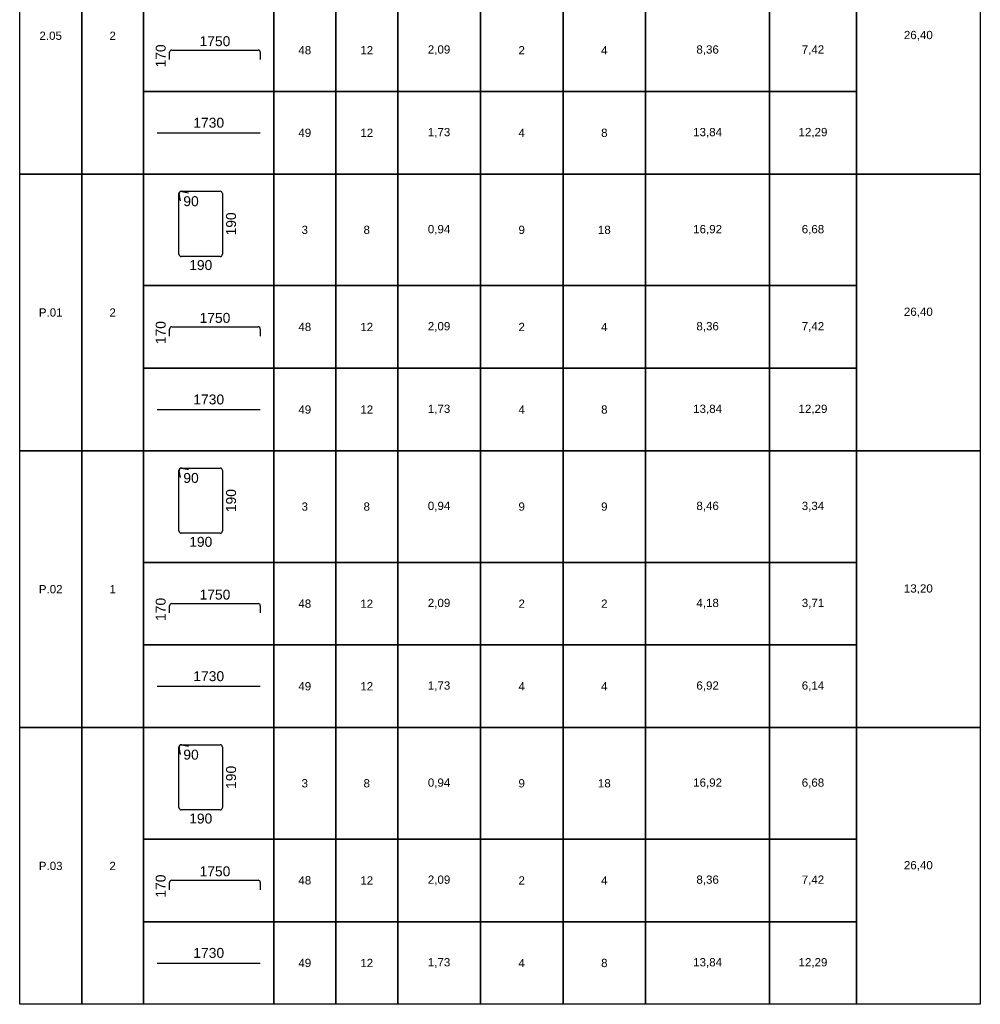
# Model space of a CAD drawing. Extents: x -1906120 to 89837, y -39133 to 303704.
# Tile 1 of 55: x -14050 to -9400, y -39133 to -34365. Entities that reach past the tile are written whole.
import ezdxf
from ezdxf.enums import TextEntityAlignment as Align

# ---------------------------------------------------------------- set-up
doc = ezdxf.new("R2010")
doc.units = 0
doc.header["$LTSCALE"] = 10
doc.header["$MEASUREMENT"] = 0
doc.layers.add('RCAD_tabele zbrojenia', color=7, linetype='Continuous')
doc.styles.add('style2', font='arial.ttf', dxfattribs={"height": 40})

msp = doc.modelspace()

# ---------------------------------------------------------------- linework, layer by layer
at = {"layer": 'RCAD_tabele zbrojenia', "color": 1}
for p, q in [((-14049.70583, -39133.42964), (-14049.70583, -1123.42964)), ((-9399.70583, -1123.42964), (-9399.70583, -39133.42964)), ((-14049.70583, -35113.42964), (-14049.70583, -33773.42964)), ((-13749.70583, -33773.42964), (-13749.70583, -35113.42964)), ((-13749.70583, -35113.42964), (-13749.70583, -33773.42964)), ((-13449.70583, -33773.42964), (-13449.70583, -35113.42964)), ((-9999.70583, -35113.42964), (-9999.70583, -33773.42964)), ((-9399.70583, -33773.42964), (-9399.70583, -35113.42964)), ((-13449.70583, -34713.42964), (-13449.70583, -34313.42964)), ((-12819.70583, -34313.42964), (-12819.70583, -34713.42964)), ((-12819.70583, -34713.42964), (-12819.70583, -34313.42964)), ((-12519.70583, -34313.42964), (-12519.70583, -34713.42964)), ((-12519.70583, -34713.42964), (-12519.70583, -34313.42964)), ((-12219.70583, -34313.42964), (-12219.70583, -34713.42964)), ((-12219.70583, -34713.42964), (-12219.70583, -34313.42964)), ((-11819.70583, -34313.42964), (-11819.70583, -34713.42964)), ((-11819.70583, -34713.42964), (-11819.70583, -34313.42964)), ((-11419.70583, -34313.42964), (-11419.70583, -34713.42964)), ((-11419.70583, -34713.42964), (-11419.70583, -34313.42964)), ((-11019.70583, -34313.42964), (-11019.70583, -34713.42964)), ((-11019.70583, -34713.42964), (-11019.70583, -34313.42964)), ((-10419.70583, -34313.42964), (-10419.70583, -34713.42964)), ((-10419.70583, -34713.42964), (-10419.70583, -34313.42964)), ((-9999.70583, -34313.42964), (-9999.70583, -34713.42964)), ((-12819.70583, -34713.42964), (-13449.70583, -34713.42964)), ((-13449.70583, -34713.42964), (-12819.70583, -34713.42964)), ((-13449.70583, -35113.42964), (-13449.70583, -34713.42964)), ((-12519.70583, -34713.42964), (-12819.70583, -34713.42964)), ((-12819.70583, -34713.42964), (-12819.70583, -35113.42964)), ((-12819.70583, -34713.42964), (-12519.70583, -34713.42964)), ((-12819.70583, -35113.42964), (-12819.70583, -34713.42964)), ((-12219.70583, -34713.42964), (-12519.70583, -34713.42964)), ((-12519.70583, -34713.42964), (-12519.70583, -35113.42964)), ((-12519.70583, -34713.42964), (-12219.70583, -34713.42964)), ((-12519.70583, -35113.42964), (-12519.70583, -34713.42964)), ((-11819.70583, -34713.42964), (-12219.70583, -34713.42964)), ((-12219.70583, -34713.42964), (-12219.70583, -35113.42964)), ((-12219.70583, -34713.42964), (-11819.70583, -34713.42964)), ((-12219.70583, -35113.42964), (-12219.70583, -34713.42964)), ((-11419.70583, -34713.42964), (-11819.70583, -34713.42964)), ((-11819.70583, -34713.42964), (-11819.70583, -35113.42964)), ((-11819.70583, -34713.42964), (-11419.70583, -34713.42964)), ((-11819.70583, -35113.42964), (-11819.70583, -34713.42964)), ((-11019.70583, -34713.42964), (-11419.70583, -34713.42964)), ((-11419.70583, -34713.42964), (-11419.70583, -35113.42964)), ((-11419.70583, -34713.42964), (-11019.70583, -34713.42964)), ((-11419.70583, -35113.42964), (-11419.70583, -34713.42964)), ((-10419.70583, -34713.42964), (-11019.70583, -34713.42964)), ((-11019.70583, -34713.42964), (-11019.70583, -35113.42964)), ((-11019.70583, -34713.42964), (-10419.70583, -34713.42964)), ((-11019.70583, -35113.42964), (-11019.70583, -34713.42964)), ((-9999.70583, -34713.42964), (-10419.70583, -34713.42964)), ((-10419.70583, -34713.42964), (-10419.70583, -35113.42964)), ((-10419.70583, -34713.42964), (-9999.70583, -34713.42964)), ((-10419.70583, -35113.42964), (-10419.70583, -34713.42964)), ((-9999.70583, -34713.42964), (-9999.70583, -35113.42964)), ((-13749.70583, -35113.42964), (-14049.70583, -35113.42964)), ((-14049.70583, -35113.42964), (-13749.70583, -35113.42964)), ((-14049.70583, -36453.42964), (-14049.70583, -35113.42964)), ((-13449.70583, -35113.42964), (-13749.70583, -35113.42964)), ((-13749.70583, -35113.42964), (-13749.70583, -36453.42964)), ((-13749.70583, -35113.42964), (-13449.70583, -35113.42964)), ((-13749.70583, -36453.42964), (-13749.70583, -35113.42964)), ((-13449.70583, -35113.42964), (-13449.70583, -36453.42964)), ((-12819.70583, -35113.42964), (-13449.70583, -35113.42964)), ((-13449.70583, -35113.42964), (-12819.70583, -35113.42964)), ((-13449.70583, -35653.42964), (-13449.70583, -35113.42964)), ((-12519.70583, -35113.42964), (-12819.70583, -35113.42964)), ((-12819.70583, -35113.42964), (-12819.70583, -35653.42964)), ((-12819.70583, -35113.42964), (-12519.70583, -35113.42964)), ((-12819.70583, -35653.42964), (-12819.70583, -35113.42964)), ((-12219.70583, -35113.42964), (-12519.70583, -35113.42964)), ((-12519.70583, -35113.42964), (-12519.70583, -35653.42964)), ((-12519.70583, -35113.42964), (-12219.70583, -35113.42964)), ((-12519.70583, -35653.42964), (-12519.70583, -35113.42964)), ((-11819.70583, -35113.42964), (-12219.70583, -35113.42964)), ((-12219.70583, -35113.42964), (-12219.70583, -35653.42964)), ((-12219.70583, -35113.42964), (-11819.70583, -35113.42964)), ((-12219.70583, -35653.42964), (-12219.70583, -35113.42964)), ((-11419.70583, -35113.42964), (-11819.70583, -35113.42964)), ((-11819.70583, -35113.42964), (-11819.70583, -35653.42964)), ((-11819.70583, -35113.42964), (-11419.70583, -35113.42964)), ((-11819.70583, -35653.42964), (-11819.70583, -35113.42964)), ((-11019.70583, -35113.42964), (-11419.70583, -35113.42964)), ((-11419.70583, -35113.42964), (-11419.70583, -35653.42964)), ((-11419.70583, -35113.42964), (-11019.70583, -35113.42964)), ((-11419.70583, -35653.42964), (-11419.70583, -35113.42964)), ((-10419.70583, -35113.42964), (-11019.70583, -35113.42964)), ((-11019.70583, -35113.42964), (-11019.70583, -35653.42964)), ((-11019.70583, -35113.42964), (-10419.70583, -35113.42964)), ((-11019.70583, -35653.42964), (-11019.70583, -35113.42964)), ((-9999.70583, -35113.42964), (-10419.70583, -35113.42964)), ((-10419.70583, -35113.42964), (-10419.70583, -35653.42964)), ((-10419.70583, -35113.42964), (-9999.70583, -35113.42964)), ((-10419.70583, -35653.42964), (-10419.70583, -35113.42964)), ((-9399.70583, -35113.42964), (-9999.70583, -35113.42964)), ((-9999.70583, -35113.42964), (-9399.70583, -35113.42964)), ((-9999.70583, -36453.42964), (-9999.70583, -35113.42964)), ((-9999.70583, -35113.42964), (-9999.70583, -35653.42964)), ((-9399.70583, -35113.42964), (-9399.70583, -36453.42964)), ((-12819.70583, -35653.42964), (-13449.70583, -35653.42964)), ((-13449.70583, -35653.42964), (-12819.70583, -35653.42964)), ((-13449.70583, -36053.42964), (-13449.70583, -35653.42964)), ((-12519.70583, -35653.42964), (-12819.70583, -35653.42964)), ((-12819.70583, -35653.42964), (-12819.70583, -36053.42964)), ((-12819.70583, -35653.42964), (-12519.70583, -35653.42964)), ((-12819.70583, -36053.42964), (-12819.70583, -35653.42964)), ((-12219.70583, -35653.42964), (-12519.70583, -35653.42964)), ((-12519.70583, -35653.42964), (-12519.70583, -36053.42964)), ((-12519.70583, -35653.42964), (-12219.70583, -35653.42964)), ((-12519.70583, -36053.42964), (-12519.70583, -35653.42964)), ((-11819.70583, -35653.42964), (-12219.70583, -35653.42964)), ((-12219.70583, -35653.42964), (-12219.70583, -36053.42964)), ((-12219.70583, -35653.42964), (-11819.70583, -35653.42964)), ((-12219.70583, -36053.42964), (-12219.70583, -35653.42964)), ((-11419.70583, -35653.42964), (-11819.70583, -35653.42964)), ((-11819.70583, -35653.42964), (-11819.70583, -36053.42964)), ((-11819.70583, -35653.42964), (-11419.70583, -35653.42964)), ((-11819.70583, -36053.42964), (-11819.70583, -35653.42964)), ((-11019.70583, -35653.42964), (-11419.70583, -35653.42964)), ((-11419.70583, -35653.42964), (-11419.70583, -36053.42964)), ((-11419.70583, -35653.42964), (-11019.70583, -35653.42964)), ((-11419.70583, -36053.42964), (-11419.70583, -35653.42964)), ((-10419.70583, -35653.42964), (-11019.70583, -35653.42964)), ((-11019.70583, -35653.42964), (-11019.70583, -36053.42964)), ((-11019.70583, -35653.42964), (-10419.70583, -35653.42964)), ((-11019.70583, -36053.42964), (-11019.70583, -35653.42964)), ((-9999.70583, -35653.42964), (-10419.70583, -35653.42964)), ((-10419.70583, -35653.42964), (-10419.70583, -36053.42964)), ((-10419.70583, -35653.42964), (-9999.70583, -35653.42964)), ((-10419.70583, -36053.42964), (-10419.70583, -35653.42964)), ((-9999.70583, -35653.42964), (-9999.70583, -36053.42964)), ((-12819.70583, -36053.42964), (-13449.70583, -36053.42964)), ((-13449.70583, -36053.42964), (-12819.70583, -36053.42964)), ((-13449.70583, -36453.42964), (-13449.70583, -36053.42964)), ((-12519.70583, -36053.42964), (-12819.70583, -36053.42964)), ((-12819.70583, -36053.42964), (-12819.70583, -36453.42964)), ((-12819.70583, -36053.42964), (-12519.70583, -36053.42964)), ((-12819.70583, -36453.42964), (-12819.70583, -36053.42964)), ((-12219.70583, -36053.42964), (-12519.70583, -36053.42964)), ((-12519.70583, -36053.42964), (-12519.70583, -36453.42964)), ((-12519.70583, -36053.42964), (-12219.70583, -36053.42964)), ((-12519.70583, -36453.42964), (-12519.70583, -36053.42964)), ((-11819.70583, -36053.42964), (-12219.70583, -36053.42964)), ((-12219.70583, -36053.42964), (-12219.70583, -36453.42964)), ((-12219.70583, -36053.42964), (-11819.70583, -36053.42964)), ((-12219.70583, -36453.42964), (-12219.70583, -36053.42964)), ((-11419.70583, -36053.42964), (-11819.70583, -36053.42964)), ((-11819.70583, -36053.42964), (-11819.70583, -36453.42964)), ((-11819.70583, -36053.42964), (-11419.70583, -36053.42964)), ((-11819.70583, -36453.42964), (-11819.70583, -36053.42964)), ((-11019.70583, -36053.42964), (-11419.70583, -36053.42964)), ((-11419.70583, -36053.42964), (-11419.70583, -36453.42964)), ((-11419.70583, -36053.42964), (-11019.70583, -36053.42964)), ((-11419.70583, -36453.42964), (-11419.70583, -36053.42964)), ((-10419.70583, -36053.42964), (-11019.70583, -36053.42964)), ((-11019.70583, -36053.42964), (-11019.70583, -36453.42964)), ((-11019.70583, -36053.42964), (-10419.70583, -36053.42964)), ((-11019.70583, -36453.42964), (-11019.70583, -36053.42964)), ((-9999.70583, -36053.42964), (-10419.70583, -36053.42964)), ((-10419.70583, -36053.42964), (-10419.70583, -36453.42964)), ((-10419.70583, -36053.42964), (-9999.70583, -36053.42964)), ((-10419.70583, -36453.42964), (-10419.70583, -36053.42964)), ((-9999.70583, -36053.42964), (-9999.70583, -36453.42964)), ((-13749.70583, -36453.42964), (-14049.70583, -36453.42964)), ((-14049.70583, -36453.42964), (-13749.70583, -36453.42964)), ((-14049.70583, -37793.42964), (-14049.70583, -36453.42964)), ((-13449.70583, -36453.42964), (-13749.70583, -36453.42964)), ((-13749.70583, -36453.42964), (-13749.70583, -37793.42964)), ((-13749.70583, -36453.42964), (-13449.70583, -36453.42964)), ((-13749.70583, -37793.42964), (-13749.70583, -36453.42964)), ((-13449.70583, -36453.42964), (-13449.70583, -37793.42964)), ((-12819.70583, -36453.42964), (-13449.70583, -36453.42964)), ((-13449.70583, -36453.42964), (-12819.70583, -36453.42964)), ((-13449.70583, -36993.42964), (-13449.70583, -36453.42964)), ((-12519.70583, -36453.42964), (-12819.70583, -36453.42964)), ((-12819.70583, -36453.42964), (-12819.70583, -36993.42964)), ((-12819.70583, -36453.42964), (-12519.70583, -36453.42964)), ((-12819.70583, -36993.42964), (-12819.70583, -36453.42964)), ((-12219.70583, -36453.42964), (-12519.70583, -36453.42964)), ((-12519.70583, -36453.42964), (-12519.70583, -36993.42964)), ((-12519.70583, -36453.42964), (-12219.70583, -36453.42964)), ((-12519.70583, -36993.42964), (-12519.70583, -36453.42964)), ((-11819.70583, -36453.42964), (-12219.70583, -36453.42964)), ((-12219.70583, -36453.42964), (-12219.70583, -36993.42964)), ((-12219.70583, -36453.42964), (-11819.70583, -36453.42964)), ((-12219.70583, -36993.42964), (-12219.70583, -36453.42964)), ((-11419.70583, -36453.42964), (-11819.70583, -36453.42964)), ((-11819.70583, -36453.42964), (-11819.70583, -36993.42964)), ((-11819.70583, -36453.42964), (-11419.70583, -36453.42964)), ((-11819.70583, -36993.42964), (-11819.70583, -36453.42964)), ((-11019.70583, -36453.42964), (-11419.70583, -36453.42964)), ((-11419.70583, -36453.42964), (-11419.70583, -36993.42964)), ((-11419.70583, -36453.42964), (-11019.70583, -36453.42964)), ((-11419.70583, -36993.42964), (-11419.70583, -36453.42964)), ((-10419.70583, -36453.42964), (-11019.70583, -36453.42964)), ((-11019.70583, -36453.42964), (-11019.70583, -36993.42964)), ((-11019.70583, -36453.42964), (-10419.70583, -36453.42964)), ((-11019.70583, -36993.42964), (-11019.70583, -36453.42964)), ((-9999.70583, -36453.42964), (-10419.70583, -36453.42964)), ((-10419.70583, -36453.42964), (-10419.70583, -36993.42964)), ((-10419.70583, -36453.42964), (-9999.70583, -36453.42964)), ((-10419.70583, -36993.42964), (-10419.70583, -36453.42964)), ((-9399.70583, -36453.42964), (-9999.70583, -36453.42964)), ((-9999.70583, -36453.42964), (-9399.70583, -36453.42964)), ((-9999.70583, -37793.42964), (-9999.70583, -36453.42964)), ((-9999.70583, -36453.42964), (-9999.70583, -36993.42964)), ((-9399.70583, -36453.42964), (-9399.70583, -37793.42964)), ((-12819.70583, -36993.42964), (-13449.70583, -36993.42964)), ((-13449.70583, -36993.42964), (-12819.70583, -36993.42964)), ((-13449.70583, -37393.42964), (-13449.70583, -36993.42964)), ((-12519.70583, -36993.42964), (-12819.70583, -36993.42964)), ((-12819.70583, -36993.42964), (-12819.70583, -37393.42964)), ((-12819.70583, -36993.42964), (-12519.70583, -36993.42964)), ((-12819.70583, -37393.42964), (-12819.70583, -36993.42964)), ((-12219.70583, -36993.42964), (-12519.70583, -36993.42964)), ((-12519.70583, -36993.42964), (-12519.70583, -37393.42964)), ((-12519.70583, -36993.42964), (-12219.70583, -36993.42964)), ((-12519.70583, -37393.42964), (-12519.70583, -36993.42964)), ((-11819.70583, -36993.42964), (-12219.70583, -36993.42964)), ((-12219.70583, -36993.42964), (-12219.70583, -37393.42964)), ((-12219.70583, -36993.42964), (-11819.70583, -36993.42964)), ((-12219.70583, -37393.42964), (-12219.70583, -36993.42964)), ((-11419.70583, -36993.42964), (-11819.70583, -36993.42964)), ((-11819.70583, -36993.42964), (-11819.70583, -37393.42964)), ((-11819.70583, -36993.42964), (-11419.70583, -36993.42964)), ((-11819.70583, -37393.42964), (-11819.70583, -36993.42964)), ((-11019.70583, -36993.42964), (-11419.70583, -36993.42964)), ((-11419.70583, -36993.42964), (-11419.70583, -37393.42964)), ((-11419.70583, -36993.42964), (-11019.70583, -36993.42964)), ((-11419.70583, -37393.42964), (-11419.70583, -36993.42964)), ((-10419.70583, -36993.42964), (-11019.70583, -36993.42964)), ((-11019.70583, -36993.42964), (-11019.70583, -37393.42964)), ((-11019.70583, -36993.42964), (-10419.70583, -36993.42964)), ((-11019.70583, -37393.42964), (-11019.70583, -36993.42964)), ((-9999.70583, -36993.42964), (-10419.70583, -36993.42964)), ((-10419.70583, -36993.42964), (-10419.70583, -37393.42964)), ((-10419.70583, -36993.42964), (-9999.70583, -36993.42964)), ((-10419.70583, -37393.42964), (-10419.70583, -36993.42964)), ((-9999.70583, -36993.42964), (-9999.70583, -37393.42964)), ((-12819.70583, -37393.42964), (-13449.70583, -37393.42964)), ((-13449.70583, -37393.42964), (-12819.70583, -37393.42964)), ((-13449.70583, -37793.42964), (-13449.70583, -37393.42964)), ((-12519.70583, -37393.42964), (-12819.70583, -37393.42964)), ((-12819.70583, -37393.42964), (-12819.70583, -37793.42964)), ((-12819.70583, -37393.42964), (-12519.70583, -37393.42964)), ((-12819.70583, -37793.42964), (-12819.70583, -37393.42964)), ((-12219.70583, -37393.42964), (-12519.70583, -37393.42964)), ((-12519.70583, -37393.42964), (-12519.70583, -37793.42964)), ((-12519.70583, -37393.42964), (-12219.70583, -37393.42964)), ((-12519.70583, -37793.42964), (-12519.70583, -37393.42964)), ((-11819.70583, -37393.42964), (-12219.70583, -37393.42964)), ((-12219.70583, -37393.42964), (-12219.70583, -37793.42964)), ((-12219.70583, -37393.42964), (-11819.70583, -37393.42964)), ((-12219.70583, -37793.42964), (-12219.70583, -37393.42964)), ((-11419.70583, -37393.42964), (-11819.70583, -37393.42964)), ((-11819.70583, -37393.42964), (-11819.70583, -37793.42964)), ((-11819.70583, -37393.42964), (-11419.70583, -37393.42964)), ((-11819.70583, -37793.42964), (-11819.70583, -37393.42964)), ((-11019.70583, -37393.42964), (-11419.70583, -37393.42964)), ((-11419.70583, -37393.42964), (-11419.70583, -37793.42964)), ((-11419.70583, -37393.42964), (-11019.70583, -37393.42964)), ((-11419.70583, -37793.42964), (-11419.70583, -37393.42964)), ((-10419.70583, -37393.42964), (-11019.70583, -37393.42964)), ((-11019.70583, -37393.42964), (-11019.70583, -37793.42964)), ((-11019.70583, -37393.42964), (-10419.70583, -37393.42964)), ((-11019.70583, -37793.42964), (-11019.70583, -37393.42964)), ((-9999.70583, -37393.42964), (-10419.70583, -37393.42964)), ((-10419.70583, -37393.42964), (-10419.70583, -37793.42964)), ((-10419.70583, -37393.42964), (-9999.70583, -37393.42964)), ((-10419.70583, -37793.42964), (-10419.70583, -37393.42964)), ((-9999.70583, -37393.42964), (-9999.70583, -37793.42964)), ((-13749.70583, -37793.42964), (-14049.70583, -37793.42964)), ((-14049.70583, -37793.42964), (-13749.70583, -37793.42964)), ((-14049.70583, -39133.42964), (-14049.70583, -37793.42964)), ((-13449.70583, -37793.42964), (-13749.70583, -37793.42964)), ((-13749.70583, -37793.42964), (-13749.70583, -39133.42964)), ((-13749.70583, -37793.42964), (-13449.70583, -37793.42964)), ((-13749.70583, -39133.42964), (-13749.70583, -37793.42964)), ((-13449.70583, -37793.42964), (-13449.70583, -39133.42964)), ((-12819.70583, -37793.42964), (-13449.70583, -37793.42964)), ((-13449.70583, -37793.42964), (-12819.70583, -37793.42964)), ((-13449.70583, -38333.42964), (-13449.70583, -37793.42964)), ((-12519.70583, -37793.42964), (-12819.70583, -37793.42964)), ((-12819.70583, -37793.42964), (-12819.70583, -38333.42964)), ((-12819.70583, -37793.42964), (-12519.70583, -37793.42964)), ((-12819.70583, -38333.42964), (-12819.70583, -37793.42964)), ((-12219.70583, -37793.42964), (-12519.70583, -37793.42964)), ((-12519.70583, -37793.42964), (-12519.70583, -38333.42964)), ((-12519.70583, -37793.42964), (-12219.70583, -37793.42964)), ((-12519.70583, -38333.42964), (-12519.70583, -37793.42964)), ((-11819.70583, -37793.42964), (-12219.70583, -37793.42964)), ((-12219.70583, -37793.42964), (-12219.70583, -38333.42964)), ((-12219.70583, -37793.42964), (-11819.70583, -37793.42964)), ((-12219.70583, -38333.42964), (-12219.70583, -37793.42964)), ((-11419.70583, -37793.42964), (-11819.70583, -37793.42964)), ((-11819.70583, -37793.42964), (-11819.70583, -38333.42964)), ((-11819.70583, -37793.42964), (-11419.70583, -37793.42964)), ((-11819.70583, -38333.42964), (-11819.70583, -37793.42964)), ((-11019.70583, -37793.42964), (-11419.70583, -37793.42964)), ((-11419.70583, -37793.42964), (-11419.70583, -38333.42964)), ((-11419.70583, -37793.42964), (-11019.70583, -37793.42964)), ((-11419.70583, -38333.42964), (-11419.70583, -37793.42964)), ((-10419.70583, -37793.42964), (-11019.70583, -37793.42964)), ((-11019.70583, -37793.42964), (-11019.70583, -38333.42964)), ((-11019.70583, -37793.42964), (-10419.70583, -37793.42964)), ((-11019.70583, -38333.42964), (-11019.70583, -37793.42964)), ((-9999.70583, -37793.42964), (-10419.70583, -37793.42964)), ((-10419.70583, -37793.42964), (-10419.70583, -38333.42964)), ((-10419.70583, -37793.42964), (-9999.70583, -37793.42964)), ((-10419.70583, -38333.42964), (-10419.70583, -37793.42964)), ((-9399.70583, -37793.42964), (-9999.70583, -37793.42964)), ((-9999.70583, -37793.42964), (-9399.70583, -37793.42964)), ((-9999.70583, -39133.42964), (-9999.70583, -37793.42964)), ((-9999.70583, -37793.42964), (-9999.70583, -38333.42964)), ((-9399.70583, -37793.42964), (-9399.70583, -39133.42964)), ((-12819.70583, -38333.42964), (-13449.70583, -38333.42964)), ((-13449.70583, -38333.42964), (-12819.70583, -38333.42964)), ((-13449.70583, -38733.42964), (-13449.70583, -38333.42964)), ((-12519.70583, -38333.42964), (-12819.70583, -38333.42964)), ((-12819.70583, -38333.42964), (-12819.70583, -38733.42964)), ((-12819.70583, -38333.42964), (-12519.70583, -38333.42964)), ((-12819.70583, -38733.42964), (-12819.70583, -38333.42964)), ((-12219.70583, -38333.42964), (-12519.70583, -38333.42964)), ((-12519.70583, -38333.42964), (-12519.70583, -38733.42964)), ((-12519.70583, -38333.42964), (-12219.70583, -38333.42964)), ((-12519.70583, -38733.42964), (-12519.70583, -38333.42964)), ((-11819.70583, -38333.42964), (-12219.70583, -38333.42964)), ((-12219.70583, -38333.42964), (-12219.70583, -38733.42964)), ((-12219.70583, -38333.42964), (-11819.70583, -38333.42964)), ((-12219.70583, -38733.42964), (-12219.70583, -38333.42964)), ((-11419.70583, -38333.42964), (-11819.70583, -38333.42964)), ((-11819.70583, -38333.42964), (-11819.70583, -38733.42964)), ((-11819.70583, -38333.42964), (-11419.70583, -38333.42964)), ((-11819.70583, -38733.42964), (-11819.70583, -38333.42964)), ((-11019.70583, -38333.42964), (-11419.70583, -38333.42964)), ((-11419.70583, -38333.42964), (-11419.70583, -38733.42964)), ((-11419.70583, -38333.42964), (-11019.70583, -38333.42964)), ((-11419.70583, -38733.42964), (-11419.70583, -38333.42964)), ((-10419.70583, -38333.42964), (-11019.70583, -38333.42964)), ((-11019.70583, -38333.42964), (-11019.70583, -38733.42964)), ((-11019.70583, -38333.42964), (-10419.70583, -38333.42964)), ((-11019.70583, -38733.42964), (-11019.70583, -38333.42964)), ((-9999.70583, -38333.42964), (-10419.70583, -38333.42964)), ((-10419.70583, -38333.42964), (-10419.70583, -38733.42964)), ((-10419.70583, -38333.42964), (-9999.70583, -38333.42964)), ((-10419.70583, -38733.42964), (-10419.70583, -38333.42964)), ((-9999.70583, -38333.42964), (-9999.70583, -38733.42964)), ((-12819.70583, -38733.42964), (-13449.70583, -38733.42964)), ((-13449.70583, -38733.42964), (-12819.70583, -38733.42964)), ((-13449.70583, -39133.42964), (-13449.70583, -38733.42964)), ((-12519.70583, -38733.42964), (-12819.70583, -38733.42964)), ((-12819.70583, -38733.42964), (-12819.70583, -39133.42964)), ((-12819.70583, -38733.42964), (-12519.70583, -38733.42964)), ((-12819.70583, -39133.42964), (-12819.70583, -38733.42964)), ((-12219.70583, -38733.42964), (-12519.70583, -38733.42964)), ((-12519.70583, -38733.42964), (-12519.70583, -39133.42964)), ((-12519.70583, -38733.42964), (-12219.70583, -38733.42964)), ((-12519.70583, -39133.42964), (-12519.70583, -38733.42964)), ((-11819.70583, -38733.42964), (-12219.70583, -38733.42964)), ((-12219.70583, -38733.42964), (-12219.70583, -39133.42964)), ((-12219.70583, -38733.42964), (-11819.70583, -38733.42964)), ((-12219.70583, -39133.42964), (-12219.70583, -38733.42964)), ((-11419.70583, -38733.42964), (-11819.70583, -38733.42964)), ((-11819.70583, -38733.42964), (-11819.70583, -39133.42964)), ((-11819.70583, -38733.42964), (-11419.70583, -38733.42964)), ((-11819.70583, -39133.42964), (-11819.70583, -38733.42964)), ((-11019.70583, -38733.42964), (-11419.70583, -38733.42964)), ((-11419.70583, -38733.42964), (-11419.70583, -39133.42964)), ((-11419.70583, -38733.42964), (-11019.70583, -38733.42964)), ((-11419.70583, -39133.42964), (-11419.70583, -38733.42964)), ((-10419.70583, -38733.42964), (-11019.70583, -38733.42964)), ((-11019.70583, -38733.42964), (-11019.70583, -39133.42964)), ((-11019.70583, -38733.42964), (-10419.70583, -38733.42964)), ((-11019.70583, -39133.42964), (-11019.70583, -38733.42964)), ((-9999.70583, -38733.42964), (-10419.70583, -38733.42964)), ((-10419.70583, -38733.42964), (-10419.70583, -39133.42964)), ((-10419.70583, -38733.42964), (-9999.70583, -38733.42964)), ((-10419.70583, -39133.42964), (-10419.70583, -38733.42964)), ((-9999.70583, -38733.42964), (-9999.70583, -39133.42964)), ((-9399.70583, -39133.42964), (-14049.70583, -39133.42964)), ((-13749.70583, -39133.42964), (-14049.70583, -39133.42964)), ((-13449.70583, -39133.42964), (-13749.70583, -39133.42964)), ((-12819.70583, -39133.42964), (-13449.70583, -39133.42964)), ((-12519.70583, -39133.42964), (-12819.70583, -39133.42964)), ((-12219.70583, -39133.42964), (-12519.70583, -39133.42964)), ((-11819.70583, -39133.42964), (-12219.70583, -39133.42964)), ((-11419.70583, -39133.42964), (-11819.70583, -39133.42964)), ((-11019.70583, -39133.42964), (-11419.70583, -39133.42964)), ((-10419.70583, -39133.42964), (-11019.70583, -39133.42964)), ((-9999.70583, -39133.42964), (-10419.70583, -39133.42964)), ((-9399.70583, -39133.42964), (-9999.70583, -39133.42964))]:
    msp.add_line(p, q, dxfattribs=at)
at = {"layer": 'RCAD_tabele zbrojenia', "color": 4}
for p, q in [((-13313.43447, -34512.60983), (-12895.66942, -34512.60983)), ((-13324.20156, -34558.52086), (-13324.20156, -34523.37692)), ((-12884.90232, -34523.37692), (-12884.90232, -34558.52086)), ((-13384.21078, -34913.42964), (-12885.20088, -34913.42964)), ((-13278.63581, -35501.01022), (-13278.63581, -35207.84859)), ((-13271.71828, -35243.10899), (-13278.41029, -35210.09627)), ((-13267.32212, -35196.5349), (-13079.4235, -35196.5349)), ((-13265.07443, -35196.76042), (-13232.06171, -35203.45243)), ((-13068.1098, -35207.84859), (-13068.1098, -35501.01022)), ((-13079.4235, -35512.32391), (-13267.32212, -35512.32391)), ((-13313.43447, -35852.60983), (-12895.66942, -35852.60983)), ((-13324.20156, -35898.52086), (-13324.20156, -35863.37692)), ((-12884.90232, -35863.37692), (-12884.90232, -35898.52086)), ((-13384.21078, -36253.42964), (-12885.20088, -36253.42964)), ((-13278.63581, -36841.01022), (-13278.63581, -36547.84859)), ((-13271.71828, -36583.10899), (-13278.41029, -36550.09627)), ((-13267.32212, -36536.5349), (-13079.4235, -36536.5349)), ((-13265.07443, -36536.76042), (-13232.06171, -36543.45243)), ((-13068.1098, -36547.84859), (-13068.1098, -36841.01022)), ((-13079.4235, -36852.32391), (-13267.32212, -36852.32391)), ((-13324.20156, -37238.52086), (-13324.20156, -37203.37692)), ((-13313.43447, -37192.60983), (-12895.66942, -37192.60983)), ((-12884.90232, -37203.37692), (-12884.90232, -37238.52086)), ((-13384.21078, -37593.42964), (-12885.20088, -37593.42964)), ((-13278.63581, -38181.01022), (-13278.63581, -37887.84859)), ((-13271.71828, -37923.10899), (-13278.41029, -37890.09627)), ((-13267.32212, -37876.5349), (-13079.4235, -37876.5349)), ((-13265.07443, -37876.76042), (-13232.06171, -37883.45243)), ((-13068.1098, -37887.84859), (-13068.1098, -38181.01022)), ((-13079.4235, -38192.32391), (-13267.32212, -38192.32391)), ((-13324.20156, -38578.52086), (-13324.20156, -38543.37692)), ((-13313.43447, -38532.60983), (-12895.66942, -38532.60983)), ((-12884.90232, -38543.37692), (-12884.90232, -38578.52086)), ((-13384.21078, -38933.42964), (-12885.20088, -38933.42964))]:
    msp.add_line(p, q, dxfattribs=at)
for centre, radius, start, end in [((-13313.43447, -34523.37692), 10.76709, 90, 180), ((-12895.66942, -34523.37692), 10.76709, 0, 90), ((-13267.32212, -35207.84859), 11.31369, 90, 191.4591559), ((-13267.32212, -35207.84859), 11.31369, 78.5408441, 180), ((-13079.4235, -35207.84859), 11.31369, 0, 90), ((-13267.32212, -35501.01022), 11.31369, 180, 270), ((-13079.4235, -35501.01022), 11.31369, 270, 0), ((-13313.43447, -35863.37692), 10.76709, 90, 180), ((-12895.66942, -35863.37692), 10.76709, 0, 90), ((-13267.32212, -36547.84859), 11.31369, 90, 191.4591559), ((-13267.32212, -36547.84859), 11.31369, 78.5408441, 180), ((-13079.4235, -36547.84859), 11.31369, 0, 90), ((-13267.32212, -36841.01022), 11.31369, 180, 270), ((-13079.4235, -36841.01022), 11.31369, 270, 0), ((-13313.43447, -37203.37692), 10.76709, 90, 180), ((-12895.66942, -37203.37692), 10.76709, 0, 90), ((-13267.32212, -37887.84859), 11.31369, 90, 191.4591559), ((-13267.32212, -37887.84859), 11.31369, 78.5408441, 180), ((-13079.4235, -37887.84859), 11.31369, 0, 90), ((-13267.32212, -38181.01022), 11.31369, 180, 270), ((-13079.4235, -38181.01022), 11.31369, 270, 0), ((-13313.43447, -38543.37692), 10.76709, 90, 180), ((-12895.66942, -38543.37692), 10.76709, 0, 90)]:
    msp.add_arc(centre, radius, start, end, dxfattribs=at)

# ---------------------------------------------------------------- texts
at = {"layer": 'RCAD_tabele zbrojenia', "color": 2, "style": 'style2'}
for s, p in [('1750', (-13104.55194, -34469.47308)), ('1730', (-13134.70583, -34864.42964)), ('90', (-13220.34746, -35244.35611)), ('190', (-13173.37281, -35553.80533)), ('1750', (-13104.55194, -35809.47308)), ('1730', (-13134.70583, -36204.42964)), ('90', (-13220.34746, -36584.35611)), ('190', (-13173.37281, -36893.80533)), ('1750', (-13104.55194, -37149.47308)), ('1730', (-13134.70583, -37544.42964)), ('90', (-13220.34746, -37924.35611)), ('190', (-13173.37281, -38233.80533)), ('1750', (-13104.55194, -38489.47308)), ('1730', (-13134.70583, -38884.42964))]:
    msp.add_text(s, height=48, dxfattribs=at).set_placement(p, align=Align.MIDDLE_CENTER)
for s, p in [('170', (-13367.33831, -34540.94889)), ('190', (-13026.62838, -35354.4294)), ('170', (-13367.33831, -35880.94889)), ('190', (-13026.62838, -36694.4294)), ('170', (-13367.33831, -37220.94889)), ('190', (-13026.62838, -38034.4294)), ('170', (-13367.33831, -38560.94889))]:
    msp.add_text(s, height=48, rotation=90, dxfattribs=at).set_placement(p, align=Align.MIDDLE_CENTER)
at = {"layer": 'RCAD_tabele zbrojenia', "color": 2, "char_height": 40, "attachment_point": 5, "style": 'style2'}
for s, insert, width in [('2.05', (-13899.70583, -34443.42964), 300), ('2', (-13599.70583, -34443.42964), 300), ('26,40', (-9699.70583, -34443.42964), 600), ('48', (-12669.70583, -34513.42964), 300), ('12', (-12369.70583, -34513.42964), 300), ('2,09', (-12019.70583, -34513.42964), 400), ('2', (-11619.70583, -34513.42964), 400), ('4', (-11219.70583, -34513.42964), 400), ('8,36', (-10719.70583, -34513.42964), 600), ('7,42', (-10209.70583, -34513.42964), 420), ('49', (-12669.70583, -34913.42964), 300), ('12', (-12369.70583, -34913.42964), 300), ('1,73', (-12019.70583, -34913.42964), 400), ('4', (-11619.70583, -34913.42964), 400), ('8', (-11219.70583, -34913.42964), 400), ('13,84', (-10719.70583, -34913.42964), 600), ('12,29', (-10209.70583, -34913.42964), 420), ('3', (-12669.70583, -35383.42964), 300), ('8', (-12369.70583, -35383.42964), 300), ('0,94', (-12019.70583, -35383.42964), 400), ('9', (-11619.70583, -35383.42964), 400), ('18', (-11219.70583, -35383.42964), 400), ('16,92', (-10719.70583, -35383.42964), 600), ('6,68', (-10209.70583, -35383.42964), 420), ('P.01', (-13899.70583, -35783.42964), 300), ('2', (-13599.70583, -35783.42964), 300), ('26,40', (-9699.70583, -35783.42964), 600), ('48', (-12669.70583, -35853.42964), 300), ('12', (-12369.70583, -35853.42964), 300), ('2,09', (-12019.70583, -35853.42964), 400), ('2', (-11619.70583, -35853.42964), 400), ('4', (-11219.70583, -35853.42964), 400), ('8,36', (-10719.70583, -35853.42964), 600), ('7,42', (-10209.70583, -35853.42964), 420), ('49', (-12669.70583, -36253.42964), 300), ('12', (-12369.70583, -36253.42964), 300), ('1,73', (-12019.70583, -36253.42964), 400), ('4', (-11619.70583, -36253.42964), 400), ('8', (-11219.70583, -36253.42964), 400), ('13,84', (-10719.70583, -36253.42964), 600), ('12,29', (-10209.70583, -36253.42964), 420), ('3', (-12669.70583, -36723.42964), 300), ('8', (-12369.70583, -36723.42964), 300), ('0,94', (-12019.70583, -36723.42964), 400), ('9', (-11619.70583, -36723.42964), 400), ('9', (-11219.70583, -36723.42964), 400), ('8,46', (-10719.70583, -36723.42964), 600), ('3,34', (-10209.70583, -36723.42964), 420), ('P.02', (-13899.70583, -37123.42964), 300), ('1', (-13599.70583, -37123.42964), 300), ('13,20', (-9699.70583, -37123.42964), 600), ('48', (-12669.70583, -37193.42964), 300), ('12', (-12369.70583, -37193.42964), 300), ('2,09', (-12019.70583, -37193.42964), 400), ('2', (-11619.70583, -37193.42964), 400), ('2', (-11219.70583, -37193.42964), 400), ('4,18', (-10719.70583, -37193.42964), 600), ('3,71', (-10209.70583, -37193.42964), 420), ('49', (-12669.70583, -37593.42964), 300), ('12', (-12369.70583, -37593.42964), 300), ('1,73', (-12019.70583, -37593.42964), 400), ('4', (-11619.70583, -37593.42964), 400), ('4', (-11219.70583, -37593.42964), 400), ('6,92', (-10719.70583, -37593.42964), 600), ('6,14', (-10209.70583, -37593.42964), 420), ('3', (-12669.70583, -38063.42964), 300), ('8', (-12369.70583, -38063.42964), 300), ('0,94', (-12019.70583, -38063.42964), 400), ('9', (-11619.70583, -38063.42964), 400), ('18', (-11219.70583, -38063.42964), 400), ('16,92', (-10719.70583, -38063.42964), 600), ('6,68', (-10209.70583, -38063.42964), 420), ('P.03', (-13899.70583, -38463.42964), 300), ('2', (-13599.70583, -38463.42964), 300), ('26,40', (-9699.70583, -38463.42964), 600), ('48', (-12669.70583, -38533.42964), 300), ('12', (-12369.70583, -38533.42964), 300), ('2,09', (-12019.70583, -38533.42964), 400), ('2', (-11619.70583, -38533.42964), 400), ('4', (-11219.70583, -38533.42964), 400), ('8,36', (-10719.70583, -38533.42964), 600), ('7,42', (-10209.70583, -38533.42964), 420), ('49', (-12669.70583, -38933.42964), 300), ('12', (-12369.70583, -38933.42964), 300), ('1,73', (-12019.70583, -38933.42964), 400), ('4', (-11619.70583, -38933.42964), 400), ('8', (-11219.70583, -38933.42964), 400), ('13,84', (-10719.70583, -38933.42964), 600), ('12,29', (-10209.70583, -38933.42964), 420)]:
    msp.add_mtext(s, dxfattribs=dict(at, insert=insert, width=width))

doc.saveas('drawing.dxf')
